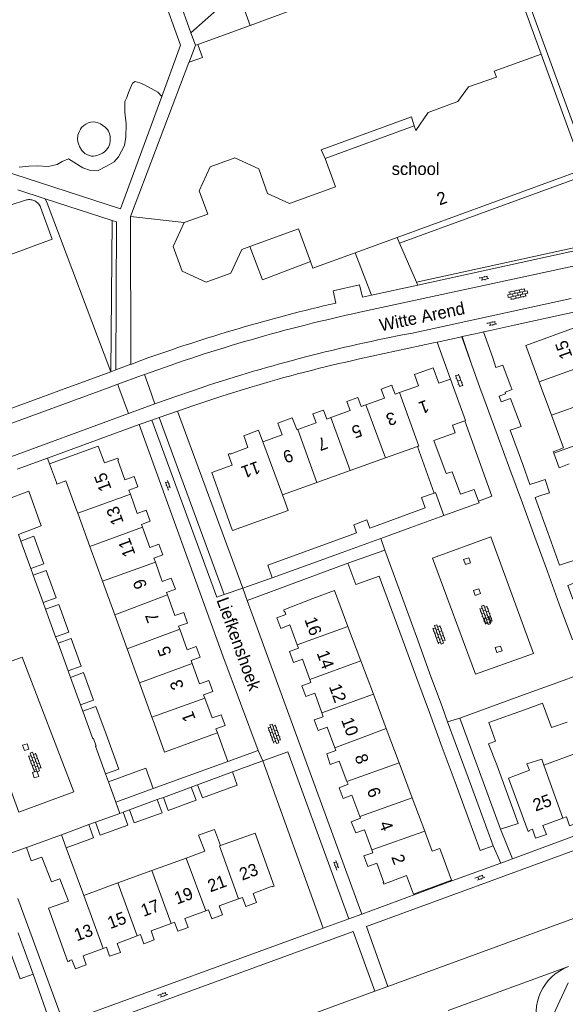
# Model space of a CAD drawing. Extents: x 99476 to 102828, y 406437 to 407931.
# Tile 63 of 162: x 100394 to 100482, y 406900 to 407059. Entities that reach past the tile are written whole.
import ezdxf

# ---------------------------------------------------------------- set-up
doc = ezdxf.new("R2010")
doc.units = 0
doc.header["$MEASUREMENT"] = 0
for name, color, linetype, lineweight in [('BG_bijgebouw', 253, 'Continuous', 0), ('BG_dakoverstek', 253, 'Continuous', 13), ('BG_dakoverstek bijgebouw', 253, 'Continuous', 0), ('BG_heg haag', 253, 'Continuous', 0), ('BG_hek', 253, 'Continuous', 0), ('BG_hoofdgebouw', 253, 'Continuous', 13), ('BG_huisnummer', 253, 'Continuous', 0), ('BG_kant verharding', 253, 'Continuous', 0), ('BG_muur', 253, 'Continuous', 0), ('BG_open verharding', 253, 'Continuous', 0), ('BG_raster', 253, 'Continuous', 0), ('BG_schutting', 253, 'Continuous', 0), ('BG_straatnaam', 253, 'Continuous', 0), ('BG_tekst functie', 253, 'Continuous', 0), ('BG_tussenmuur', 253, 'Continuous', 0), ('BG_vlakafsluiter', 253, 'Continuous', 0)]:
    doc.layers.add(name, color=color, linetype=linetype, lineweight=lineweight)
doc.styles.add('Style-WORKING', font='WORKING.shx')

# ---------------------------------------------------------------- blocks, each defined once
blk = doc.blocks.new('S02OV6')
at = {"layer": 'BG_open verharding', "linetype": 'Continuous', "lineweight": 0}
for p, q in [((0, 0.20784), (1.371449, 0.20784)), ((0.085505, 0.20784), (0.085505, 0.268177)), ((0.485, -0.192), (0.486, 0.207)), ((0.885505, 0.20784), (0.885505, 0.31106)), ((1.285, -0.193), (1.285, 0.207)), ((0.268333, -0.19216), (1.549656, -0.19216)), ((0.885505, -0.32925), (0.885505, -0.19216))]:
    blk.add_line(p, q, dxfattribs=at)
blk = doc.blocks.new('S02OV4')
at = {"layer": 'BG_open verharding', "linetype": 'Continuous', "lineweight": 0}
for p, q in [((0, -0.200092), (0, 0.200092)), ((0, 0.2), (3.201, 0.2)), ((0.214, 0.6), (2.9, 0.6)), ((0.4, 0.199), (0.4, 0.6)), ((0.8, 0.6), (0.8, 0.7)), ((0.8, -0.2), (0.8, 0.2)), ((1.2, 0.2), (1.2, 0.6)), ((1.6, 0.6), (1.6, 0.7)), ((1.6, -0.2), (1.6, 0.2)), ((2, 0.199), (2, 0.6)), ((2.4, 0.6), (2.4, 0.7)), ((2.4, -0.2), (2.4, 0.2)), ((2.8, 0.2), (2.8, 0.6)), ((3.2, -0.199908), (3.2, 0.200092)), ((0, -0.2), (3.2, -0.199)), ((0.31, -0.6), (2.9, -0.6)), ((0.4, -0.6), (0.399, -0.2)), ((0.8, -0.7), (0.8, -0.6)), ((1.2, -0.6), (1.2, -0.2)), ((1.6, -0.7), (1.6, -0.6)), ((2, -0.6), (1.999, -0.2)), ((2.4, -0.7), (2.4, -0.6)), ((2.8, -0.6), (2.8, -0.2))]:
    blk.add_line(p, q, dxfattribs=at)
blk = doc.blocks.new('S02OV2')
at = {"layer": 'BG_open verharding', "linetype": 'Continuous', "lineweight": 0}
for p, q in [((0.052866, 0.482148), (0.183301, 0.482148)), ((0.183301, -1.01785), (0.183301, 0.982147)), ((0.183301, 0.895191), (0.705039, 0.895191)), ((0.705039, -1.01785), (0.705039, 0.982147)), ((0.705039, 0.43867), (0.835473, 0.43867)), ((0.052866, -0.517416), (0.183301, -0.517416)), ((0.183301, -0.017851), (0.705039, -0.017851)), ((0.183301, -0.930894), (0.705039, -0.930894)), ((0.705039, -0.473938), (0.835473, -0.473938))]:
    blk.add_line(p, q, dxfattribs=at)

msp = doc.modelspace()

# ---------------------------------------------------------------- linework, layer by layer
at = {"layer": 'BG_bijgebouw', "linetype": 'Continuous', "lineweight": 0}
for p, q in [((100468.553141, 407000), (100467.231, 407003.608)), ((100469.4, 406997.689), (100468.553141, 407000)), ((100471.346, 406992.378), (100469.4, 406997.689)), ((100473.449, 406993.105), (100475.456, 406987.558)), ((100473.39, 406986.8), (100471.346, 406992.378)), ((100475.4, 406981.314), (100473.39, 406986.8)), ((100477.499, 406982.084), (100479.493, 406976.61)), ((100456.673, 406979.449), (100459.728, 406980.562)), ((100477.404, 406975.844), (100475.4, 406981.314)), ((100450.941, 406977.36), (100456.673, 406979.449)), ((100462.75, 406979.338), (100457.409, 406977.4)), ((100450.797, 406977.308), (100450.941, 406977.36)), ((100457.409, 406977.4), (100452.541, 406975.634)), ((100396.08, 406970.77), (100394.465, 406975.21)), ((100440.095, 406973.409), (100445.591, 406975.411)), ((100445.591, 406975.411), (100448.661, 406976.53)), ((100451.671, 406975.319), (100446.318, 406973.378)), ((100452.541, 406975.634), (100451.671, 406975.319)), ((100479.432, 406970.31), (100477.404, 406975.844)), ((100479.493, 406976.61), (100481.418, 406971.326)), ((100453.226, 406973.762), (100447.227, 406971.631)), ((100456.487, 406964.801), (100453.226, 406973.762)), ((100446.318, 406973.378), (100440.821, 406971.385)), ((100440.821, 406971.385), (100435.03, 406969.285)), ((100398.08, 406965.27), (100396.465, 406969.715)), ((100481.362, 406965.043), (100479.432, 406970.31)), ((100400.08, 406959.76), (100398.47, 406964.23)), ((100454.348, 406964.005), (100456.393, 406958.444)), ((100458.516, 406959.226), (100456.487, 406964.801)), ((100483.472, 406959.285), (100481.362, 406965.043)), ((100460.494, 406953.79), (100458.516, 406959.226)), ((100402.09, 406954.27), (100400.47, 406958.71)), ((100456.393, 406958.444), (100458.391, 406953.01)), ((100404.1, 406948.77), (100402.48, 406953.215)), ((100458.391, 406953.01), (100460.401, 406947.543)), ((100480.372, 406952.134), (100485.383, 406953.959)), ((100474.968, 406950.165), (100480.372, 406952.134)), ((100465.298, 406946.642), (100474.968, 406950.165)), ((100463.332, 406946.039), (100462.49, 406948.325)), ((100460.401, 406947.543), (100462.473, 406941.906)), ((100471.889, 406928.72), (100465.298, 406946.642)), ((100464.57, 406942.681), (100463.332, 406946.039)), ((100462.473, 406941.906), (100464.544, 406936.275)), ((100466.644, 406937.053), (100464.57, 406942.681)), ((100423, 406935.89), (100428.63, 406937.95)), ((100468.638, 406931.644), (100466.644, 406937.053)), ((100409.82, 406933.07), (100408.64, 406936.37)), ((100421.965, 406935.49), (100417.5, 406933.85)), ((100464.544, 406936.275), (100466.532, 406930.866)), ((100415.83, 406935.26), (100409.82, 406933.07)), ((100416.475, 406933.475), (100412.01, 406931.84)), ((100410.447, 406931.267), (100406.52, 406929.83)), ((100410.975, 406931.46), (100410.447, 406931.267)), ((100470.712, 406926.016), (100468.638, 406931.644)), ((100405.47, 406929.45), (100401.021, 406927.822)), ((100406.21, 406927.32), (100405.47, 406929.45)), ((100401.795, 406925.705), (100406.21, 406927.32)), ((100394.42, 406910.91), (100396.48, 406905.31))]:
    msp.add_line(p, q, dxfattribs=at)
at = {"layer": 'BG_bijgebouw', "linetype": 'Continuous', "lineweight": 0, "flags": 128}
for points in [[(100470.629, 407004.762), (100471.142, 407003.212), (100472.227, 407003.587), (100473.596549, 407000)], [(100473.596549, 407000), (100473.734, 406999.64), (100472.625, 406999.247), (100472.698, 406998.984), (100471.633, 406998.589)], [(100471.633, 406998.589), (100471.977, 406997.671), (100473.492, 406998.202), (100475.233, 406993.705), (100473.449, 406993.105)], [(100475.456, 406987.558), (100476.622, 406984.335), (100477.796, 406984.71)], [(100392.03, 406981.88), (100395.74, 406983.26), (100397.77, 406977.64), (100394.07, 406976.27)], [(100478.531, 406982.587), (100477.449, 406982.22), (100477.499, 406982.084)], [(100394.465, 406975.21), (100396.57, 406975.99), (100398.19, 406971.54), (100396.08, 406970.77)], [(100435.03, 406969.285), (100434.31, 406971.301), (100440.095, 406973.409)], [(100481.418, 406971.326), (100484.524, 406972.359), (100485.691, 406969.139), (100482.744, 406968.059), (100483.523, 406965.835)], [(100396.465, 406969.715), (100398.57, 406970.48), (100400.19, 406966.04), (100398.08, 406965.27)], [(100447.227, 406971.631), (100448.552, 406968.2), (100452.307, 406969.557), (100454.348, 406964.005)], [(100398.47, 406964.23), (100400.59, 406964.99), (100402.2, 406960.52), (100400.08, 406959.76)], [(100400.47, 406958.71), (100402.57, 406959.48), (100404.19, 406955.04), (100402.09, 406954.27)], [(100402.48, 406953.215), (100404.59, 406953.99), (100406.21, 406949.54), (100404.1, 406948.77)], [(100462.49, 406948.325), (100461.952, 406949.785), (100460.494, 406953.79)], [(100404.485, 406947.73), (100406.6, 406948.5), (100408.216, 406944.061)], [(100482.604, 406946.007), (100480.112, 406945.105), (100478.641, 406949.059), (100477.778, 406948.727)], [(100406.21, 406943.33), (100406.11, 406943.29), (100404.485, 406947.73)], [(100475.758, 406947.996), (100469.991, 406945.903), (100471.085, 406942.936), (100469.944, 406942.484), (100471.297, 406939.087), (100474.73, 406929.636), (100471.889, 406928.72)], [(100408.16, 406937.65), (100406.54, 406942.09), (100406.64, 406942.13), (100406.21, 406943.33)], [(100408.216, 406944.061), (100410.27, 406938.42), (100408.16, 406937.65)], [(100408.64, 406936.37), (100414.65, 406938.56), (100415.83, 406935.26)], [(100428.63, 406937.95), (100429.4, 406935.84), (100423.77, 406933.78), (100423, 406935.89)], [(100417.5, 406933.85), (100418.27, 406931.73), (100422.75, 406933.38), (100421.965, 406935.49)], [(100412.01, 406931.84), (100412.78, 406929.72), (100417.26, 406931.36), (100416.475, 406933.475)], [(100406.52, 406929.83), (100407.3, 406927.72), (100411.75, 406929.35), (100410.975, 406931.46)], [(100466.532, 406930.866), (100468.59, 406925.269), (100470.712, 406926.016)], [(100396.48, 406905.31), (100394.38, 406904.54), (100392.32, 406910.14)]]:
    msp.add_lwpolyline(points, dxfattribs=at)
at = {"layer": 'BG_dakoverstek', "linetype": 'Continuous', "lineweight": 13, "flags": 128}
for points in [[(100471.202, 407050.067), (100466.734, 407048.505), (100464.975, 407046.113), (100460.176, 407044.349), (100458.222, 407041.452)], [(100436.11, 406993.78), (100435.917, 406994.236), (100438.264, 406995.093), (100439.001, 406993.182)], [(100430.6, 406991.78), (100430.451, 406992.206), (100432.81, 406993.098), (100433.542, 406991.192)], [(100480.473, 406989.392), (100480.385, 406989.631), (100482.022, 406990.232)], [(100482.971, 406987.645), (100481.334, 406987.044), (100480.473, 406989.392)], [(100436.678, 406982.682), (100437.587, 406980.133), (100428.613, 406976.917), (100428.429, 406977.43)]]:
    msp.add_lwpolyline(points, dxfattribs=at)
at = {"layer": 'BG_dakoverstek bijgebouw', "linetype": 'Continuous', "lineweight": 0}
for p, q in [((100468.825, 407008.884), (100465.696, 407008.201)), ((100468.825, 407008.884), (100469.119, 407008.948)), ((100469.119, 407008.948), (100470.629, 407004.762)), ((100467.231, 407003.608), (100465.696, 407008.201)), ((100475.758, 406947.996), (100477.778, 406948.727)), ((100394.42, 406910.91), (100394.02, 406911.96))]:
    msp.add_line(p, q, dxfattribs=at)
at = {"layer": 'BG_dakoverstek bijgebouw', "linetype": 'Continuous', "lineweight": 0, "flags": 128}
for points in [[(100478.531, 406982.587), (100479.753, 406983.01), (100479.079, 406985.12), (100477.796, 406984.71)], [(100461.187, 406982.951), (100459.136, 406982.217), (100459.728, 406980.562)], [(100450.797, 406977.308), (100450.324, 406978.607), (100448.188, 406977.829), (100448.661, 406976.53)]]:
    msp.add_lwpolyline(points, dxfattribs=at)
at = {"layer": 'BG_heg haag', "linetype": 'Continuous', "lineweight": 0}
for p, q in [((100409.9, 407026.71), (100409.8, 407002.84)), ((100483.942, 407012.18), (100474.102, 407010.034)), ((100408.978, 407002.538), (100403.56, 407000.548)), ((100409.8, 407002.84), (100408.978, 407002.538)), ((100360.84, 406984.86), (100397.683, 406998.39)), ((100393.865, 406986.787), (100398.775, 406988.583)), ((100398.775, 406988.583), (100399.109, 406987.664)), ((100447.227, 406971.631), (100433.035, 406966.354)), ((100427.269, 406966.574), (100430.28, 406967.63)), ((100464.032, 406920.358), (100471.907, 406923.25)), ((100393.972, 406917.542), (100401.36, 406897.47))]:
    msp.add_line(p, q, dxfattribs=at)
at = {"layer": 'BG_heg haag', "linetype": 'Continuous', "lineweight": 0, "flags": 128}
msp.add_lwpolyline([(100415.6, 406994.74), (100426.09, 406966.16), (100427.269, 406966.574)], dxfattribs=at)
at = {"layer": 'BG_hek', "linetype": 'Continuous', "lineweight": 0}
for p, q in [((100431.5, 407058.38), (100442.39, 407062.44)), ((100431.5, 407058.38), (100423.043, 407055.36)), ((100423.043, 407055.36), (100422.65, 407055.22)), ((100421.599, 407052.443), (100412.18, 407027.57)), ((100398.707, 407029.738), (100398.405, 407030.438)), ((100420.85, 407026.63), (100412.18, 407027.57)), ((100394.07, 406976.27), (100394.465, 406975.21)), ((100396.08, 406970.77), (100396.465, 406969.715)), ((100398.08, 406965.27), (100398.47, 406964.23)), ((100400.08, 406959.76), (100400.47, 406958.71)), ((100402.09, 406954.27), (100402.48, 406953.215)), ((100404.1, 406948.77), (100404.485, 406947.73)), ((100408.16, 406937.65), (100408.64, 406936.37)), ((100423, 406935.89), (100421.965, 406935.49)), ((100417.5, 406933.85), (100416.475, 406933.475)), ((100412.01, 406931.84), (100410.975, 406931.46)), ((100406.52, 406929.83), (100405.47, 406929.45))]:
    msp.add_line(p, q, dxfattribs=at)
at = {"layer": 'BG_hek', "linetype": 'Continuous', "lineweight": 0, "flags": 128}
msp.add_lwpolyline([(100478.42, 407053.78), (100471.348, 407073.281), (100449.647, 407065.157)], dxfattribs=at)
at = {"layer": 'BG_hoofdgebouw', "linetype": 'Continuous', "lineweight": 13}
for p, q in [((100457.95, 407042.2), (100443.58, 407036.95)), ((100458.222, 407041.452), (100457.95, 407042.2)), ((100455.185, 407024.188), (100448.447, 407021.727)), ((100478.113, 407000.885), (100477.67, 407002.091)), ((100478.437676, 407000), (100478.113, 407000.885)), ((100480.086, 406995.507), (100478.437676, 407000)), ((100482.022, 406990.232), (100480.086, 406995.507)), ((100439.001, 406993.182), (100439.145, 406993.233)), ((100461.12, 406991.416), (100464.568, 406992.648)), ((100458.494, 406990.477), (100453.308, 406988.624)), ((100461.187, 406982.951), (100458.494, 406990.477)), ((100453.308, 406988.624), (100447.598, 406986.584)), ((100399.109, 406987.664), (100400.201, 406984.662)), ((100447.598, 406986.584), (100442.242, 406984.67)), ((100442.242, 406984.67), (100436.678, 406982.682)), ((100403.645, 406979.728), (100403.369, 406980.488)), ((100405.617, 406974.307), (100403.645, 406979.728)), ((100407.647, 406968.724), (100405.617, 406974.307)), ((100409.617, 406963.307), (100407.647, 406968.724)), ((100411.616, 406957.809), (100409.617, 406963.307)), ((100447.26, 406961.439), (100449.341, 406955.885)), ((100413.619, 406952.302), (100411.616, 406957.809)), ((100449.341, 406955.885), (100451.361, 406950.495)), ((100415.633, 406946.763), (100413.619, 406952.302)), ((100451.361, 406950.495), (100453.438, 406944.953)), ((100415.979, 406945.812), (100415.633, 406946.763)), ((100453.438, 406944.953), (100455.509, 406939.424)), ((100425.273, 406943.911), (100426.183, 406944.241)), ((100478.887, 406939.063), (100484.38, 406941.065)), ((100455.509, 406939.424), (100457.624, 406933.781)), ((100457.624, 406933.781), (100459.638, 406928.406)), ((100401.021, 406927.822), (100395.41, 406925.77)), ((100459.638, 406928.406), (100459.76, 406928.08)), ((100460.851, 406925.139), (100459.76, 406928.08)), ((100401.795, 406925.705), (100404.617, 406918.011)), ((100424.159, 406925.164), (100421.135, 406924.057)), ((100421.135, 406924.057), (100415.599, 406922.031)), ((100415.599, 406922.031), (100410.124, 406920.027)), ((100400.783, 406920.717), (100402.153, 406917.116)), ((100410.124, 406920.027), (100404.617, 406918.011))]:
    msp.add_line(p, q, dxfattribs=at)
at = {"layer": 'BG_hoofdgebouw', "linetype": 'Continuous', "lineweight": 13, "flags": 128}
for points in [[(100478.42, 407053.78), (100485.23, 407035.16), (100455.185, 407024.188)], [(100478.42, 407053.78), (100470.84, 407051.06), (100471.202, 407050.067)], [(100443.58, 407036.95), (100442.959, 407038.34), (100457.537, 407043.657), (100457.95, 407042.2)], [(100420.85, 407026.63), (100424.63, 407027.96), (100423.24, 407031.74), (100425.04, 407035.58), (100429.02, 407037.03), (100432.87, 407035.27), (100434.29, 407031.27), (100437.81, 407029.66), (100445.25, 407032.38), (100443.58, 407036.95)], [(100391.86, 407021.09), (100399.54, 407023.92), (100397.659, 407029.111), (100397.582, 407029.264), (100397.492, 407029.411), (100397.39, 407029.55), (100397.277, 407029.679), (100397.153, 407029.799), (100397.02, 407029.907), (100396.877, 407030.004), (100396.727, 407030.088), (100396.571, 407030.159), (100396.408, 407030.217), (100396.242, 407030.26), (100396.072, 407030.29), (100395.901, 407030.304), (100395.729, 407030.304), (100395.558, 407030.29), (100395.388, 407030.261), (100395.222, 407030.217), (100392.89, 407029.44)], [(100431.424, 407022.741), (100430.15, 407022.28), (100428.36, 407018.41), (100424.38, 407016.97), (100420.5, 407018.76), (100419.07, 407022.74), (100420.85, 407026.63)], [(100441.21, 407020.327), (100439.29, 407025.59), (100431.424, 407022.741)], [(100448.447, 407021.727), (100441.61, 407019.23), (100441.21, 407020.327)], [(100486.553, 407003.943), (100486.26, 407004.78), (100487.74, 407005.23), (100487.07, 407006.92), (100485.65, 407006.46), (100484.51, 407009.58), (100484.61, 407009.62), (100484.51, 407009.86), (100475.98, 407006.79), (100477.67, 407002.091)], [(100457.889702, 407000), (100458.64, 407000.27), (100457.983, 407002.096), (100461.004, 407003.183)], [(100461.004, 407003.183), (100461.911, 407000.661), (100463.793, 407001.338)], [(100463.793, 407001.338), (100464.2744, 407000)], [(100450.163, 406997.199), (100453.13, 406998.28), (100452.6, 406999.73), (100453.329844, 407000)], [(100453.329844, 407000), (100454.33, 407000.37), (100454.464315, 407000)], [(100454.464315, 407000), (100454.86, 406998.91), (100455.561, 406999.162)], [(100455.561, 406999.162), (100457.889702, 407000)], [(100464.2744, 407000), (100466.2, 406994.648), (100466.106, 406994.614)], [(100444.503, 406995.122), (100447.63, 406996.27), (100447.1, 406997.72), (100448.84, 406998.35), (100449.37, 406996.91), (100450.163, 406997.199)], [(100439.145, 406993.233), (100442.13, 406994.3), (100441.61, 406995.75), (100443.33, 406996.34), (100443.87, 406994.89), (100444.503, 406995.122)], [(100466.106, 406994.614), (100464.121, 406993.9), (100464.568, 406992.648)], [(100433.542, 406991.192), (100436.64, 406992.35), (100436.11, 406993.78)], [(100428.429, 406977.43), (100425.266, 406986.261), (100428.561, 406987.441), (100427.92, 406989.23), (100428.23, 406989.33), (100428.26, 406989.22), (100431.1, 406990.32), (100430.6, 406991.78)], [(100461.12, 406991.416), (100463.111, 406986.093), (100464.049, 406986.397), (100465.44, 406982.79), (100467.597, 406983.542), (100468.345, 406981.636)], [(100412.143, 406982.748), (100411.904, 406983.404), (100413.357, 406983.933), (100412.736, 406985.641), (100411.254, 406985.102), (100410.111, 406988.244), (100410.246, 406988.294), (100410.136, 406988.598), (100407.953, 406987.804), (100406.965, 406990.521), (100399.109, 406987.664)], [(100403.369, 406980.488), (100401.755, 406984.923), (100400.299, 406984.394), (100400.201, 406984.662)], [(100414.08, 406977.461), (100413.93, 406977.873), (100415.351, 406978.39), (100414.704, 406980.169), (100413.27, 406979.648), (100412.143, 406982.748)], [(100468.345, 406981.636), (100468.437, 406981.401), (100462.75, 406979.338)], [(100416.179, 406971.795), (100415.936, 406972.462), (100417.375, 406972.985), (100416.742, 406974.726), (100415.269, 406974.191), (100414.08, 406977.461)], [(100418.119, 406966.503), (100417.971, 406966.911), (100419.407, 406967.434), (100418.753, 406969.231), (100417.303, 406968.704), (100416.179, 406971.795)], [(100441.57, 406965.91), (100445.091, 406967.229), (100447.26, 406961.439)], [(100420.111, 406960.976), (100419.939, 406961.448), (100421.385, 406961.974), (100420.761, 406963.69), (100419.331, 406963.17), (100418.119, 406966.503)], [(100441.57, 406965.91), (100436.91, 406964.1), (100436.99, 406963.79), (100437.09, 406963.83), (100437.25, 406963.35), (100435.79, 406962.84), (100436.43, 406961.12), (100437.89, 406961.67), (100439.076, 406958.476)], [(100422.118, 406955.47), (100421.952, 406955.926), (100423.408, 406956.456), (100422.771, 406958.209), (100421.31, 406957.678), (100420.111, 406960.976)], [(100439.076, 406958.476), (100439.29, 406957.9), (100437.84, 406957.36), (100438.46, 406955.62), (100439.92, 406956.14), (100441.081, 406952.888)], [(100424.164, 406949.871), (100423.967, 406950.414), (100425.438, 406950.948), (100424.803, 406952.694), (100423.323, 406952.156), (100422.118, 406955.47)], [(100441.081, 406952.888), (100441.27, 406952.36), (100439.81, 406951.84), (100440.48, 406950.13), (100441.93, 406950.64), (100443.022, 406947.512)], [(100426.183, 406944.241), (100425.945, 406944.898), (100427.43, 406945.438), (100426.795, 406947.185), (100425.334, 406946.654), (100424.164, 406949.871)], [(100443.022, 406947.512), (100443.25, 406946.86), (100441.79, 406946.35), (100442.43, 406944.64), (100443.89, 406945.19), (100445.136, 406941.865)], [(100415.979, 406945.812), (100417.675, 406941.147), (100425.273, 406943.911)], [(100445.136, 406941.865), (100445.31, 406941.4), (100443.85, 406940.85), (100444.41, 406939.15), (100445.85, 406939.7), (100447.101, 406936.427)], [(100478.887, 406939.063), (100478.556, 406940.025), (100476.137, 406939.236), (100476.546, 406938.21)], [(100476.546, 406938.21), (100473.143, 406936.97), (100474.59, 406933)], [(100447.101, 406936.427), (100447.28, 406935.96), (100445.86, 406935.36), (100446.46, 406933.66), (100447.88, 406934.2), (100449.197, 406930.745)], [(100474.59, 406933), (100476.35, 406928.33), (100476.57, 406928.42), (100476.49, 406928.51), (100477.01, 406928.69), (100477.5, 406927.24), (100479.27, 406927.86), (100478.73, 406929.31), (100481.915, 406930.501)], [(100481.915, 406930.501), (100482.5, 406930.72), (100483.01, 406929.25), (100484.73, 406929.89), (100484.2, 406931.35), (100487.448, 406932.521)], [(100449.197, 406930.745), (100449.29, 406930.5), (100447.8, 406929.89), (100448.52, 406928.11), (100449.95, 406928.62), (100451.103, 406925.361)], [(100426.675, 406926.096), (100425.714, 406928.653), (100423.164, 406927.76), (100424.159, 406925.164)], [(100429.616, 406917.476), (100430.23, 406917.7), (100430.76, 406916.26), (100432.48, 406916.88), (100431.95, 406918.34), (100435.04, 406919.52), (100435.08, 406919.42), (100435.34, 406919.51), (100432.3, 406928.09), (100426.675, 406926.096)], [(100395.41, 406925.77), (100396.15, 406923.59), (100397.88, 406924.2), (100399.4, 406920.19), (100400.783, 406920.717)], [(100451.103, 406925.361), (100451.27, 406924.89), (100449.83, 406924.39), (100450.46, 406922.69), (100451.92, 406923.22), (100453.06, 406920.13), (100452.96, 406920.09), (100453.05, 406919.85), (100456.726, 406921.212), (100457.838, 406918.212), (100463.98, 406920.488), (100462.242, 406925.176)], [(100460.851, 406925.139), (100462.086, 406925.598), (100462.242, 406925.176)], [(100402.153, 406917.116), (100398.93, 406915.95), (100402.05, 406907.33), (100402.31, 406907.41), (100402.29, 406907.51), (100402.71, 406907.64), (100403.29, 406906.2), (100405.04, 406906.81), (100404.51, 406908.27), (100407.746, 406909.458)], [(100424.307, 406915.56), (100424.74, 406915.72), (100425.28, 406914.26), (100427, 406914.88), (100426.47, 406916.33), (100429.616, 406917.476)], [(100418.728, 406913.498), (100419.25, 406913.69), (100419.79, 406912.23), (100421.5, 406912.87), (100420.96, 406914.32), (100424.307, 406915.56)], [(100413.254, 406911.499), (100413.77, 406911.69), (100414.31, 406910.23), (100416.01, 406910.85), (100415.48, 406912.3), (100418.728, 406913.498)], [(100407.746, 406909.458), (100408.27, 406909.65), (100408.8, 406908.2), (100410.53, 406908.83), (100409.99, 406910.29), (100413.254, 406911.499)]]:
    msp.add_lwpolyline(points, dxfattribs=at)
at = {"layer": 'BG_kant verharding', "linetype": 'Continuous', "lineweight": 0}
for p, q in [((100415.982, 407073.668), (100421.93, 407057.213)), ((100421.93, 407057.213), (100422.65, 407055.22)), ((100422.65, 407055.22), (100421.614, 407052.482)), ((100421.614, 407052.482), (100421.599, 407052.443)), ((100393.998, 407031.867), (100398.405, 407030.438)), ((100398.405, 407030.438), (100409.203, 407026.936)), ((100412.18, 407027.57), (100412.234, 407003.737)), ((100409.203, 407026.936), (100409.9, 407026.71)), ((100458.513, 407016.512), (100485.77, 407022.451)), ((100449.174, 407012.132), (100486.024, 407020.106)), ((100451.081, 407014.892), (100458.513, 407016.512)), ((100449.584, 407014.566), (100451.081, 407014.892)), ((100483.254, 407014.363), (100457.411, 407008.718)), ((100461.087, 407007.196), (100449.14, 407004.591)), ((100461.642, 407007.317), (100461.087, 407007.196)), ((100465.609, 407008.182), (100461.642, 407007.317)), ((100461.642, 407007.317), (100463.793, 407001.338)), ((100465.696, 407008.201), (100465.609, 407008.182)), ((100403.56, 407000.548), (100402.067601, 407000)), ((100410.124, 407000.508), (100413.93, 407001.905)), ((100413.93, 407001.905), (100414.443, 407002.093)), ((100362.09, 406982.88), (100408.739766, 407000)), ((100402.067601, 407000), (100397.683, 406998.39)), ((100408.739766, 407000), (100410.124, 407000.508)), ((100346.424, 406971.804), (100411.86, 406995.782)), ((100411.86, 406995.782), (100416.099, 406997.335)), ((100416.781, 406995.148), (100419.743, 406996.172)), ((100415.6, 406994.74), (100416.781, 406995.148)), ((100398.775, 406988.583), (100413.55, 406993.99)), ((100435.03, 406969.285), (100430.28, 406967.63)), ((100433.035, 406966.354), (100431.02, 406965.605)), ((100431.02, 406965.605), (100449.5, 406915.02)), ((100465.298, 406946.642), (100463.332, 406946.039)), ((100432.76, 406941.42), (100427.853, 406939.635)), ((100473.802, 406923.946), (100510.796, 406937.534)), ((100449.5, 406915.02), (100464.032, 406920.358)), ((100486.52, 406915.343), (100453.682, 406903.335)), ((100443.274, 406912.759), (100447.39, 406914.26)), ((100401.36, 406897.47), (100443.274, 406912.759)), ((100463.444, 406899.432), (100482.819, 406906.534)), ((100451.594, 406902.571), (100381.409, 406876.882)), ((100453.682, 406903.335), (100451.594, 406902.571))]:
    msp.add_line(p, q, dxfattribs=at)
at = {"layer": 'BG_kant verharding', "linetype": 'Continuous', "lineweight": 0, "flags": 128}
for points in [[(100431.5, 407058.38), (100426.4, 407072.36), (100434.66, 407075.37)], [(100417.217, 407046.94), (100420.25, 407055.23), (100414.086, 407072.257)], [(100387.024, 407036.58), (100386.82, 407036.51), (100410.58, 407028.8), (100417.217, 407046.94)], [(100449.584, 407014.566), (100449.112, 407016.568), (100444.862, 407015.567), (100445.322, 407013.615)], [(100412.234, 407003.737), (100412.234, 407003.706), (100414.02, 407004.41)], [(100416.099, 406997.335), (100417.75, 406997.94), (100423.726, 406999.999)], [(100419.743, 406996.172), (100422.405, 406997.092), (100426.905, 406998.59), (100431.434, 407000)], [(100413.55, 406993.99), (100427.06, 406956.69), (100432.76, 406941.42)], [(100467.839, 406953.703), (100477.198, 406957.07), (100470.306, 406975.888), (100460.91, 406972.437), (100467.839, 406953.703)], [(100388.41, 406947.11), (100392.66, 406948.64), (100390.36, 406954.89), (100394.71, 406956.45), (100403.03, 406934.72), (100394.17, 406931.48), (100388.41, 406947.11)], [(100447.39, 406914.26), (100437.54, 406941.18), (100433.511, 406939.719)], [(100453.682, 406903.335), (100450.23, 406913), (100485.478, 406925.91)], [(100451.594, 406902.571), (100448.1, 406912.19), (100377.84, 406886.55), (100381.409, 406876.882)], [(100491.3, 406866.12), (100479.78, 406897.41), (100482.78, 406903.92)]]:
    msp.add_lwpolyline(points, dxfattribs=at)
at = {"layer": 'BG_kant verharding', "linetype": 'Continuous', "lineweight": 0, "extrusion": (0, 0, -1)}
for centre, radius, start, end in [((-100507.835114, 406743.212054), 277.53494, 70.243108, 76.982766), ((-100505.387761, 406752.557133), 265.591978, 69.975444, 77.780667), ((-100485.66349, 406899.000205), 8.0529, 339.818551, 69.315266)]:
    msp.add_arc(centre, radius, start, end, dxfattribs=at)
at = {"layer": 'BG_kant verharding', "linetype": 'Continuous', "lineweight": 0}
for centre, radius, start, end in [((100505.874052, 406752.056916), 261.196438, 100.692766, 108.330344), ((100500.541097, 406769.914964), 240.239286, 102.354398, 106.717881), ((100505.874052, 406752.056916), 261.196438, 108.330344, 108.331041)]:
    msp.add_arc(centre, radius, start, end, dxfattribs=at)
at = {"layer": 'BG_muur', "linetype": 'Continuous', "lineweight": 0}
msp.add_line((100470.226, 407009.189), (100469.119, 407008.948), dxfattribs=at)
at = {"layer": 'BG_raster', "linetype": 'Continuous', "lineweight": 0}
for p, q in [((100408.978, 407002.538), (100398.707, 407029.738)), ((100443.274, 406912.759), (100433.511, 406939.719))]:
    msp.add_line(p, q, dxfattribs=at)
at = {"layer": 'BG_schutting', "linetype": 'Continuous', "lineweight": 0}
for p, q in [((100474.102, 407010.034), (100470.226, 407009.189)), ((100467.231, 407003.608), (100465.609, 407008.182)), ((100470.486, 406982.443), (100466.106, 406994.614)), ((100470.486, 406982.443), (100468.345, 406981.636)), ((100427.853, 406939.635), (100426.183, 406944.241)), ((100427.853, 406939.635), (100415.83, 406935.26)), ((100433.511, 406939.719), (100428.63, 406937.95)), ((100471.889, 406928.72), (100473.802, 406923.946)), ((100470.712, 406926.016), (100471.907, 406923.25)), ((100395.41, 406925.77), (100391.47, 406924.34)), ((100396.48, 406905.31), (100399.5, 406896.68))]:
    msp.add_line(p, q, dxfattribs=at)
at = {"layer": 'BG_tussenmuur', "linetype": 'Continuous', "lineweight": 0}
for p, q in [((100478.113, 407000.885), (100486.553, 407003.943)), ((100480.086, 406995.507), (100488.562, 406998.54)), ((100450.163, 406997.199), (100453.308, 406988.624)), ((100444.503, 406995.122), (100447.598, 406986.584)), ((100439.145, 406993.233), (100442.242, 406984.67)), ((100480.473, 406989.392), (100490.522, 406993.066)), ((100433.542, 406991.192), (100436.678, 406982.682)), ((100403.645, 406979.728), (100412.143, 406982.748)), ((100405.617, 406974.307), (100414.08, 406977.461)), ((100407.647, 406968.724), (100416.179, 406971.795)), ((100409.617, 406963.307), (100418.119, 406966.503)), ((100411.616, 406957.809), (100420.111, 406960.976)), ((100439.076, 406958.476), (100447.26, 406961.439)), ((100413.619, 406952.302), (100422.118, 406955.47)), ((100441.081, 406952.888), (100449.341, 406955.885)), ((100415.633, 406946.763), (100424.164, 406949.871)), ((100443.022, 406947.512), (100451.361, 406950.495)), ((100445.136, 406941.865), (100453.438, 406944.953)), ((100447.101, 406936.427), (100455.509, 406939.424)), ((100449.197, 406930.745), (100457.624, 406933.781)), ((100401.795, 406925.705), (100401.021, 406927.822)), ((100451.103, 406925.361), (100459.638, 406928.406)), ((100421.135, 406924.057), (100424.307, 406915.56)), ((100415.599, 406922.031), (100418.728, 406913.498)), ((100410.124, 406920.027), (100413.254, 406911.499)), ((100404.617, 406918.011), (100407.746, 406909.458))]:
    msp.add_line(p, q, dxfattribs=at)
at = {"layer": 'BG_tussenmuur', "linetype": 'Continuous', "lineweight": 0, "flags": 128}
for points in [[(100455.561, 406999.162), (100458.685, 406990.545), (100458.494, 406990.477)], [(100461.187, 406982.951), (100461.409, 406983.032), (100462.75, 406979.338)], [(100478.887, 406939.063), (100478.858, 406939.052), (100481.915, 406930.501)], [(100426.675, 406926.096), (100426.542, 406926.049), (100429.616, 406917.476)]]:
    msp.add_lwpolyline(points, dxfattribs=at)
at = {"layer": 'BG_vlakafsluiter', "linetype": 'Continuous', "lineweight": 0}
for p, q in [((100408.978, 407002.538), (100409.203, 407026.936)), ((100455.583, 407023.268), (100455.185, 407024.188)), ((100455.583, 407023.268), (100458.31, 407016.979)), ((100458.31, 407016.979), (100485.664, 407022.94)), ((100448.447, 407021.727), (100451.081, 407014.892)), ((100458.513, 407016.512), (100458.31, 407016.979)), ((100409.8, 407002.84), (100412.234, 407003.737)), ((100415.171459, 407000), (100414.443, 407002.093)), ((100410.310603, 407000), (100410.124, 407000.508)), ((100411.86, 406995.782), (100410.310603, 407000)), ((100416.099, 406997.335), (100415.171459, 407000)), ((100430.28, 406967.63), (100419.743, 406996.172)), ((100415.6, 406994.74), (100413.55, 406993.99)), ((100416.781, 406995.148), (100427.269, 406966.574)), ((100453.226, 406973.762), (100452.541, 406975.634)), ((100430.28, 406967.63), (100431.02, 406965.605)), ((100432.76, 406941.42), (100433.511, 406939.719)), ((100409.82, 406933.07), (100410.447, 406931.267)), ((100471.907, 406923.25), (100473.802, 406923.946)), ((100449.5, 406915.02), (100447.39, 406914.26))]:
    msp.add_line(p, q, dxfattribs=at)
at = {"layer": 'BG_vlakafsluiter', "linetype": 'Continuous', "lineweight": 0, "flags": 128}
for points in [[(100421.93, 407057.213), (100426.533, 407061.313), (100422.969, 407072.165), (100415.982, 407073.668)], [(100448.96, 407067.068), (100471.753, 407074.922), (100486.513, 407034.564), (100455.583, 407023.268)], [(100423.043, 407055.36), (100423.765, 407053.24), (100421.614, 407052.482)], [(100394.191, 407035.515), (100395.771, 407035.711), (100397.127, 407035.765), (100398.864, 407035.66), (100400.351, 407035.948), (100401.129, 407036.453), (100402.153, 407036.897), (100403.045, 407036.347), (100404.491, 407035.413), (100405.712, 407035.029), (100406.867, 407034.935), (100408.402, 407035.736), (100409.538, 407036.417), (100410.248, 407037.191), (100411.185, 407039.018), (100411.397, 407040.365), (100411.444, 407042.54), (100411.232, 407044.407), (100411.246, 407046.117), (100411.573, 407046.771), (100411.825, 407047.571), (100412.503, 407049.096), (100412.918, 407049.375), (100413.676, 407049.154), (100414.436, 407048.835), (100416.58, 407047.619), (100417.217, 407046.94)], [(100403.626, 407040.026), (100403.676, 407039.66), (100403.77, 407039.334), (100403.951, 407038.865), (100404.321, 407038.255), (100404.541, 407038.001), (100404.82, 407037.752), (100405.243, 407037.532), (100405.566, 407037.416), (100405.884, 407037.327), (100406.204, 407037.331), (100406.537, 407037.386), (100407.211, 407037.581), (100407.633, 407037.789), (100407.899, 407037.962), (100408.241, 407038.308), (100408.597, 407038.774), (100408.808, 407039.298), (100408.895, 407039.863), (100408.866, 407040.495), (100408.768, 407040.973), (100408.612, 407041.365), (100408.442, 407041.619), (100408.067, 407042.01), (100407.725, 407042.292), (100407.328, 407042.547), (100406.804, 407042.743), (100406.236, 407042.835), (100405.766, 407042.802), (100405.323, 407042.677), (100404.968, 407042.504), (100404.616, 407042.248), (100404.264, 407041.937), (100404.082, 407041.671), (100403.858, 407041.25), (100403.693, 407040.689), (100403.626, 407040.026)], [(100441.21, 407020.327), (100433.465, 407017.348), (100431.424, 407022.741)], [(100465.927, 406972.232), (100466.762, 406972.49), (100467.048, 406971.712), (100466.2, 406971.438), (100465.927, 406972.232)], [(100467.518, 406967.237), (100468.353, 406967.495), (100468.639, 406966.717), (100467.791, 406966.443), (100467.518, 406967.237)], [(100469.234, 406962.656), (100470.069, 406962.914), (100470.355, 406962.136), (100469.507, 406961.862), (100469.234, 406962.656)], [(100471.023, 406958.012), (100471.858, 406958.27), (100472.144, 406957.492), (100471.296, 406957.218), (100471.023, 406958.012)], [(100394.737, 406942.248), (100395.481, 406942.481), (100395.775, 406941.616), (100395.038, 406941.4), (100394.737, 406942.248)], [(100396.335, 406937.836), (100397.079, 406938.069), (100397.373, 406937.204), (100396.636, 406936.988), (100396.335, 406937.836)]]:
    msp.add_lwpolyline(points, dxfattribs=at)

# ---------------------------------------------------------------- block references
at = {"layer": 'BG_open verharding', "linetype": 'Continuous', "lineweight": 0}
for name, p, rotation in [('S02OV6', (100468.455, 407017.434), 12.298855), ('S02OV4', (100473.092, 407014.725), 12.298855), ('S02OV6', (100469.724, 407010.131), 12.298855), ('S02OV2', (100464.774, 407000.963), 19.992894), ('S02OV6', (100418.483, 406983.482), 110.173945), ('S02OV4', (100470.078, 406961.785), 110.06635), ('S02OV4', (100462.511, 406958.639), 110.06635), ('S02OV4', (100435.929, 406942.601), 110.06635), ('S02OV4', (100397.305, 406938.054), 110.971711), ('S02OV6', (100445.669, 406922.152), 110.173945), ('S02OV6', (100467.829, 406920.598), 20.120166), ('S02OV6', (100416.65, 406901.699), 20.06635)]:
    msp.add_blockref(name, p, dxfattribs=dict(at, rotation=rotation))

# ---------------------------------------------------------------- texts
at = {"layer": 'BG_huisnummer', "linetype": 'Continuous', "lineweight": 0, "style": 'Style-WORKING'}
for s, rotation, p in [('2', 20.06635, (100462.04, 407029.352)), ('15', 109.885165, (100483.515, 407004.984)), ('1', 199.939048, (100459.887, 406998.034)), ('3', 199.939048, (100454.608, 406996.118)), ('5', 199.939048, (100449.059, 406994.106)), ('7', 199.939048, (100443.509, 406992.093)), ('9', 199.939048, (100437.96, 406990.079)), ('11', 199.939048, (100432.654, 406988.154)), ('15', 110.06635, (100409.131, 406983.64)), ('13', 110.06635, (100411.11, 406978.221)), ('11', 110.06635, (100412.99, 406973.074)), ('9', 110.06635, (100414.881, 406967.9)), ('7', 110.06635, (100416.86, 406962.482)), ('16', 290.120166, (100440.206, 406962.544)), ('5', 110.06635, (100418.839, 406957.063)), ('14', 290.120166, (100442.183, 406957.142)), ('3', 110.06635, (100420.817, 406951.646)), ('12', 290.120166, (100444.159, 406951.739)), ('1', 110.06635, (100422.699, 406946.497)), ('10', 290.120166, (100446.135, 406946.337)), ('8', 290.120166, (100448.299, 406940.419)), ('6', 290.120166, (100450.276, 406935.017)), ('25', 20.173945, (100477.531, 406931.544)), ('4', 290.120166, (100452.252, 406929.614)), ('2', 290.120166, (100454.228, 406924.212)), ('23', 20.173945, (100430.176, 406920.396)), ('21', 20.173945, (100425.059, 406918.515)), ('19', 20.173945, (100419.67, 406916.535)), ('17', 20.173945, (100414.282, 406914.555)), ('15', 20.173945, (100408.894, 406912.575)), ('13', 20.173945, (100403.505, 406910.595))]:
    msp.add_text(s, height=2, rotation=rotation, dxfattribs=at).set_placement(p)
at = {"layer": 'BG_straatnaam', "linetype": 'Continuous', "lineweight": 0, "style": 'Style-WORKING'}
for s, rotation, p in [('Witte Arend', 11.714525, (100452.575, 407009.032)), ('Liefkenshoek', 289.885165, (100426.014, 406965.686))]:
    msp.add_text(s, height=2, rotation=rotation, dxfattribs=at).set_placement(p)
at = {"layer": 'BG_tekst functie', "linetype": 'Continuous', "lineweight": 0, "style": 'Style-WORKING'}
msp.add_text('school', height=2, dxfattribs=at).set_placement((100454.31, 407034.279))

doc.saveas('drawing.dxf')
